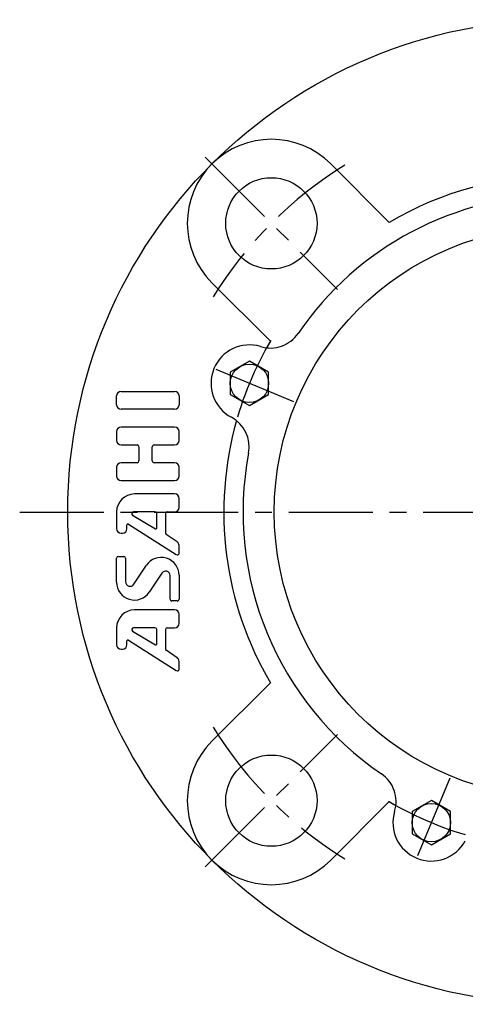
# Model space of a CAD drawing. Extents: x -112 to 261, y -112 to 261.
# Tile 1 of 9: x -112 to -20, y -102 to 103. Entities that reach past the tile are written whole.
import ezdxf

# ---------------------------------------------------------------- set-up
doc = ezdxf.new("R2010")
doc.units = 0
doc.header["$LTSCALE"] = 14
doc.linetypes.add('CENTER', pattern=[2, 1.25, -0.25, 0.25, -0.25])
doc.layers.get('0').update_dxf_attribs({"linetype": 'CONTINUOUS'})
doc.layers.add('1', color=3, linetype='CONTINUOUS')
doc.layers.add('CENTER', color=1, linetype='CENTER')

msp = doc.modelspace()

# ---------------------------------------------------------------- linework, layer by layer
for p, q in [((-47.73, 72.48), (-35.55, 60.3)), ((-72.48, 47.73), (-60.3, 35.55)), ((-64.67, 31.41), (-68.67, 29.1)), ((-60.67, 29.1), (-64.67, 31.41)), ((-68.67, 29.1), (-68.67, 24.48)), ((-60.67, 24.48), (-60.67, 29.1)), ((-68.67, 24.48), (-64.67, 22.17)), ((-64.67, 22.17), (-60.67, 24.48)), ((-72.48, -47.73), (-60.3, -35.55)), ((-47.73, -72.48), (-35.55, -60.3)), ((-26.79, -60.05), (-30.79, -62.36)), ((-22.79, -62.36), (-26.79, -60.05)), ((-30.79, -62.36), (-30.79, -66.98)), ((-22.79, -66.98), (-22.79, -62.36)), ((-30.79, -66.98), (-26.79, -69.29)), ((-26.79, -69.29), (-22.79, -66.98))]:
    msp.add_line(p, q)
for centre, radius in [((0, 0), 102.5), ((-60.1, 60.1), 9.5), ((0, 0), 59.5), ((-64.67, 26.79), 4), ((-60.1, -60.1), 9.5), ((-26.79, -64.67), 4)]:
    msp.add_circle(centre, radius)
for centre, radius, start, end in [((-60.1, 60.1), 17.5, 45, 225), ((0, 0), 70, 59.4775, 120.5225), ((0, 0), 66, 34.3007, 145.6993), ((-60.3, 41.14), 7, 253.0747, 325.6993), ((0, 0), 70, 149.4775, 150.7702), ((-64.67, 26.79), 8, 73.0747, 241.9253), ((0, 0), 70, 164.2298, 210.5225), ((-71.73, 13.55), 7, 349.3007, 61.9253), ((0, 0), 66, 169.3007, 235.6993), ((-60.1, -60.1), 17.5, 135, 315), ((-41.14, -60.3), 7, 343.0747, 55.6993), ((0, 0), 70, 239.4775, 240.7702), ((-26.79, -64.67), 8, 163.0747, 331.9253)]:
    msp.add_arc(centre, radius, start, end)
at = {"layer": '1'}
for p, q in [((-91.39, 25.11), (-80.25, 25.11)), ((-92.32, 22.33), (-92.32, 24.18)), ((-79.32, 24.18), (-79.32, 22.33)), ((-80.25, 21.4), (-91.39, 21.4)), ((-92.32, 16.75), (-92.32, 14.9)), ((-80.25, 17.68), (-91.39, 17.68)), ((-79.32, 14.9), (-79.32, 16.75)), ((-91.39, 13.97), (-88.05, 13.97)), ((-87.68, 13.6), (-87.68, 10.63)), ((-84.89, 10.63), (-84.89, 13.6)), ((-84.52, 13.97), (-80.25, 13.97)), ((-88.05, 10.25), (-91.39, 10.25)), ((-80.25, 10.25), (-84.52, 10.25)), ((-92.32, 9.33), (-92.32, 7.47)), ((-79.32, 7.47), (-79.32, 9.33)), ((-91.39, 6.54), (-80.25, 6.54)), ((-80.25, 3.75), (-88.61, 3.75)), ((-79.32, 0.97), (-79.32, 2.83)), ((-92.32, 0.04), (-92.32, -3.47)), ((-84.34, 0.04), (-88.82, 0.04)), ((-81.74, 0.04), (-80.25, 0.04)), ((-89.01, -0.65), (-84.25, -3.51)), ((-83.97, -3.35), (-83.97, -0.33)), ((-82.11, -4.5), (-82.11, -0.33)), ((-90.17, -3.47), (-90.17, -2.68)), ((-89.88, -2.53), (-79.89, -8.88)), ((-91.39, -4.4), (-91.09, -4.4)), ((-79.74, -6.18), (-82.03, -4.66)), ((-79.32, -8.57), (-79.32, -6.96)), ((-92.32, -14.62), (-92.32, -9.62)), ((-91.95, -9.25), (-90.84, -9.25)), ((-90.47, -9.62), (-90.47, -14.54)), ((-88.76, -15.05), (-86.13, -11.1)), ((-82.88, -12.73), (-85.52, -16.68)), ((-81.18, -18.16), (-81.18, -13.24)), ((-79.32, -13.16), (-79.32, -18.16)), ((-80.25, -20.39), (-88.61, -20.39)), ((-79.69, -18.53), (-80.81, -18.53)), ((-79.32, -23.17), (-79.32, -21.32)), ((-92.32, -24.1), (-92.32, -27.61)), ((-84.34, -24.1), (-88.82, -24.1)), ((-83.97, -27.49), (-83.97, -24.47)), ((-82.11, -28.65), (-82.11, -24.47)), ((-81.74, -24.1), (-80.25, -24.1)), ((-89.01, -24.79), (-84.25, -27.65)), ((-91.4, -28.54), (-91.1, -28.54)), ((-90.17, -27.61), (-90.17, -26.83)), ((-89.88, -26.67), (-79.89, -33.03)), ((-79.73, -30.33), (-82.02, -28.8)), ((-79.32, -32.71), (-79.32, -31.1))]:
    msp.add_line(p, q, dxfattribs=at)
for centre, radius, start, end in [((-91.39, 24.18), 0.929, 90, 180), ((-80.25, 24.18), 0.929, 0, 90), ((-91.39, 22.33), 0.929, 180, 270), ((-80.25, 22.33), 0.929, 270, 0), ((-91.39, 16.75), 0.929, 90, 180), ((-80.25, 16.75), 0.929, 0, 90), ((-91.39, 14.9), 0.929, 180, 270), ((-80.25, 14.9), 0.929, 270, 0), ((-88.05, 13.6), 0.371, 0, 90), ((-84.52, 13.6), 0.371, 90, 180), ((-91.39, 9.33), 0.929, 90, 180), ((-88.05, 10.63), 0.371, 270, 0), ((-84.52, 10.63), 0.371, 180, 270), ((-80.25, 9.33), 0.929, 0, 90), ((-91.39, 7.47), 0.929, 180, 270), ((-80.25, 7.47), 0.929, 270, 0), ((-88.61, 0.04), 3.71, 90, 180), ((-80.25, 2.83), 0.929, 0, 90), ((-88.82, -0.33), 0.371, 90, 239.0362), ((-84.34, -0.33), 0.371, 0, 90), ((-81.74, -0.33), 0.371, 90, 180), ((-80.25, 0.97), 0.929, 270, 0), ((-91.39, -3.47), 0.929, 180, 270), ((-91.09, -3.47), 0.929, 270, 0), ((-89.98, -2.68), 0.186, 57.5288, 180), ((-84.15, -3.35), 0.186, 239.0362, 0), ((-81.92, -4.5), 0.186, 180, 236.3099), ((-80.25, -6.96), 0.929, 0, 56.3099), ((-91.95, -9.62), 0.371, 90, 180), ((-90.84, -9.62), 0.371, 0, 90), ((-83.04, -13.16), 3.71, 0, 146.3099), ((-79.69, -8.57), 0.371, 237.5288, 0), ((-82.11, -13.24), 0.929, 0, 146.3099), ((-88.61, -14.62), 3.71, 180, 326.3099), ((-89.54, -14.54), 0.929, 180, 326.3099), ((-80.81, -18.16), 0.371, 180, 270), ((-79.69, -18.16), 0.371, 270, 0), ((-88.61, -24.1), 3.71, 90, 180), ((-80.25, -21.32), 0.929, 0, 90), ((-88.82, -24.47), 0.371, 90, 239.0362), ((-84.34, -24.47), 0.371, 0, 90), ((-81.74, -24.47), 0.371, 90, 180), ((-80.25, -23.17), 0.929, 270, 0), ((-89.98, -26.83), 0.186, 57.5288, 180), ((-91.39, -27.61), 0.929, 180, 270), ((-91.09, -27.61), 0.929, 270, 0), ((-84.15, -27.49), 0.186, 239.0362, 0), ((-81.92, -28.65), 0.186, 180, 236.3099), ((-80.25, -31.1), 0.929, 0, 56.3099), ((-79.69, -32.71), 0.371, 237.5288, 0)]:
    msp.add_arc(centre, radius, start, end, dxfattribs=at)
at = {"layer": 'CENTER'}
for p, q in [((-73.89, 73.89), (-46.32, 46.32)), ((-55.43, 22.96), (-73.91, 30.61)), ((-112.5, 0), (112.5, 0)), ((-73.89, -73.89), (-46.32, -46.32)), ((-22.96, -55.43), (-30.61, -73.91))]:
    msp.add_line(p, q, dxfattribs=at)
for radius, start, end in [(85, 121.8267, 148.1733), (70, 149.3079, 165.6921), (85, 211.8267, 238.1733), (70, 239.3079, 255.6921)]:
    msp.add_arc((0, 0), radius, start, end, dxfattribs=at)

doc.saveas('drawing.dxf')
